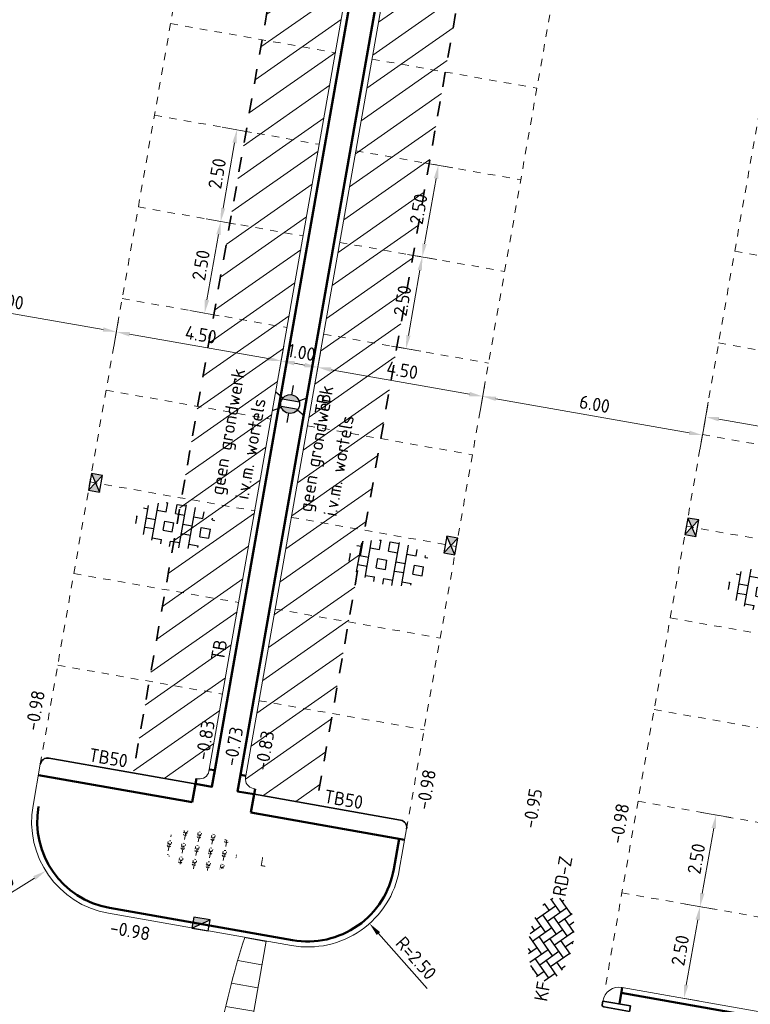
# Model space of a CAD drawing. Header units: metres. Extents: x 2514 to 227642, y 1683 to 852646.
# Tile 75 of 256: x 113598 to 113617, y 426421 to 426448. Entities that reach past the tile are written whole.
import ezdxf
from ezdxf.enums import TextEntityAlignment as Align

# ---------------------------------------------------------------- set-up
doc = ezdxf.new("R2010")
doc.units = ezdxf.units.M
doc.linetypes.add('VW-1-1_STREEP', pattern=[2, 1, -1])
doc.linetypes.add('ZZ-HIDDEN-SO', pattern=[4, 2, -2])
doc.layers.get('Defpoints').update_dxf_attribs({"color": 244, "lineweight": 35})
for name, color, linetype, lineweight in [('B-GV-GR-ZONENIETGRAVEN-A', 1, 'Continuous', 18), ('N-WE-GR-HEESTER-S', 94, 'Continuous', 13), ('N-WE-GW-T18-200', 1, 'Continuous', 18), ('N-WE-IE-MEUBILAIR_WEGMEUBILAIR_LICHTMAST-S', 7, 'Continuous', 25), ('N-WE-RI-HWA_KOLK-S', 150, 'Continuous', 25), ('N-WE-VH-KANTOPSLUITING-T18', 1, 'Continuous', 18), ('N-WE-VH-KANTOPSLUITING_ACHTERKANTBAND-G', 1, 'Continuous', 50), ('N-WE-VH-KANTOPSLUITING_INRITBAND-G', 2, 'Continuous', 35), ('N-WE-VH-KANTOPSLUITING_TALUDBAND-G', 2, 'Continuous', 35), ('N-WE-VH-KANTOPSLUITING_TROTTOIRBAND_130 150-G', 2, 'Continuous', 13), ('N-WE-VH-M', 7, 'Continuous', 18), ('N-WE-VH-MATERIAALGRENS-G', 7, 'ZZ-HIDDEN-SO', 35), ('N-WE-VH-NAP-T18', 1, 'Continuous', 18), ('N-WE-VH-VERHARDING_BETONSTRAATSTEEN-S', 1, 'Continuous', 25), ('N-WE-VH-VERHARDING_GRASBETONSTEEN-S', 94, 'Continuous', 25), ('N-WE-VH-VERKANTING-G', 252, 'Continuous', 5), ('N-WE-VW-MARKERING_LANGS_STREEP_11_010-G', 7, 'VW-1-1_STREEP', 13)]:
    doc.layers.add(name, color=color, linetype=linetype, lineweight=lineweight)
doc.styles.add('ISO', font='NLCS-ISO.ttf')
doc.styles.add('NLCS-ISO', font='NLCS-ISO.ttf', dxfattribs={"height": 1.8})
doc.styles.add('NLCS-ISO-M200-T18', font='NLCS-ISO.ttf', dxfattribs={"height": 0.36})
doc.dimstyles.new('NLCS-M200-T18-PIJL_L2_H1', dxfattribs={"dimscale": 0.2, "dimtxt": 2.5, "dimasz": 1.8, "dimexe": 2, "dimexo": 2, "dimgap": 0.7, "dimtad": 1, "dimzin": 0, "dimdsep": 46, "dimtxsty": 'NLCS-ISO-M200-T18', "dimcen": 0, "dimdle": 2, "dimclrd": 256, "dimclre": 256, "dimclrt": 1, "dimadec": 1, "dimazin": 0, "dimtfac": 1, "dimtdec": 3, "dimtofl": 0, "dimtmove": 0, "dimatfit": 3, "dimfxl": 2, "dimfxlon": 1, "dimtfillclr": 256, "dimtolj": 1, "dimtzin": 0, "dimlwd": -1, "dimlwe": -1, "dimarcsym": 0})
pattern_1 = [(34.99242703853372, (0, 0), (-0.3641522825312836, 0.5202096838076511), [])]

# ---------------------------------------------------------------- blocks, each defined once
blk = doc.blocks.new('*D632')
at = {"layer": 'Defpoints', "color": 0, "transparency": 16777216}
for p in [(113594.457696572, 426441.6250760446), (113600.2800820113, 426440.0921612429), (113600.1225312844, 426439.1974082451)]:
    blk.add_point(p, dxfattribs=at)
at = {"layer": 'N-WE-VH-M', "transparency": 16777216}
for p, q in [((113594.2828043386, 426440.6318381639), (113594.1440722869, 426439.843959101)), ((113594.5679838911, 426440.1754692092), (113599.767985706, 426439.2598376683)), ((113600.1918973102, 426439.5913477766), (113600.0531652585, 426438.8034687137))]:
    blk.add_line(p, q, dxfattribs=at)
for points in [[(113594.578388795, 426440.234560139), (113594.5575789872, 426440.1163782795), (113594.2134383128, 426440.2378986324)], [(113599.7783906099, 426439.3189285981), (113599.7575808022, 426439.2007467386), (113600.1225312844, 426439.1974082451)]]:
    blk.add_solid(points, dxfattribs=at)
at = {"layer": 'N-WE-VH-M', "color": 1, "transparency": 16777216, "insert": (113597.2234776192, 426440.032805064), "char_height": 0.36, "attachment_point": 5, "rotation": 350.01356215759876, "style": 'NLCS-ISO-M200-T18'}
blk.add_mtext('\\A1;6.00', dxfattribs=at)
blk = doc.blocks.new('*D633')
at = {"layer": 'Defpoints', "color": 0, "transparency": 16777216}
for p in [(113600.2800820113, 426440.0921612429), (113604.7119017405, 426439.3117934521), (113604.5543510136, 426438.4170404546)]:
    blk.add_point(p, dxfattribs=at)
at = {"layer": 'N-WE-VH-M', "transparency": 16777216}
for p, q in [((113600.1918973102, 426439.5913477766), (113600.0531652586, 426438.8034687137)), ((113600.4770768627, 426439.1349788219), (113604.1998054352, 426438.4794698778)), ((113604.6237170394, 426438.810979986), (113604.4849849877, 426438.0231009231))]:
    blk.add_line(p, q, dxfattribs=at)
for points in [[(113600.4874817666, 426439.1940697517), (113600.4666719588, 426439.0758878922), (113600.1225312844, 426439.1974082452)], [(113604.2102103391, 426438.5385608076), (113604.1894005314, 426438.4203789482), (113604.5543510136, 426438.4170404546)]]:
    blk.add_solid(points, dxfattribs=at)
at = {"layer": 'N-WE-VH-M', "color": 1, "transparency": 16777216, "insert": (113602.3939339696, 426439.1223759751), "char_height": 0.36, "attachment_point": 5, "rotation": 350.01356215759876, "style": 'NLCS-ISO-M200-T18'}
blk.add_mtext('\\A1;4.50', dxfattribs=at)
blk = doc.blocks.new('*D634')
at = {"layer": 'Defpoints', "color": 0, "transparency": 16777216}
for p in [(113605.783458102, 426439.6308028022), (113604.7119017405, 426439.3117934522), (113605.5391998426, 426438.2436253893)]:
    blk.add_point(p, dxfattribs=at)
at = {"layer": 'N-WE-VH-M', "transparency": 16777216}
for p, q in [((113604.6237170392, 426438.8109799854), (113604.4849849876, 426438.0231009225)), ((113605.6085658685, 426438.6375649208), (113605.4698338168, 426437.8496858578)), ((113604.9088965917, 426438.3546110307), (113605.1846542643, 426438.3060548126))]:
    blk.add_line(p, q, dxfattribs=at)
for points in [[(113604.9193014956, 426438.4137019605), (113604.8984916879, 426438.295520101), (113604.5543510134, 426438.4170404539)], [(113605.1950591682, 426438.3651457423), (113605.1742493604, 426438.2469638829), (113605.5391998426, 426438.2436253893)]]:
    blk.add_solid(points, dxfattribs=at)
at = {"layer": 'N-WE-VH-M', "color": 1, "transparency": 16777216, "insert": (113605.1022682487, 426438.6454845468), "char_height": 0.36, "attachment_point": 5, "rotation": 350.01356215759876, "style": 'NLCS-ISO-M200-T18'}
blk.add_mtext('\\A1;1.00', dxfattribs=at)
blk = doc.blocks.new('*D635')
at = {"layer": 'Defpoints', "color": 0, "transparency": 16777216}
for p in [(113605.783458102, 426439.6308028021), (113610.1285702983, 426438.3580105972), (113609.9710195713, 426437.4632575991)]:
    blk.add_point(p, dxfattribs=at)
at = {"layer": 'N-WE-VH-M', "transparency": 16777216}
for p, q in [((113605.6085658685, 426438.6375649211), (113605.4698338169, 426437.8496858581)), ((113605.893745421, 426438.1811959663), (113609.616473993, 426437.5256870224)), ((113610.0403855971, 426437.8571971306), (113609.9016535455, 426437.0693180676))]:
    blk.add_line(p, q, dxfattribs=at)
for points in [[(113605.9041503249, 426438.2402868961), (113605.8833405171, 426438.1221050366), (113605.5391998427, 426438.2436253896)], [(113609.6268788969, 426437.5847779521), (113609.6060690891, 426437.4665960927), (113609.9710195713, 426437.4632575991)]]:
    blk.add_solid(points, dxfattribs=at)
at = {"layer": 'N-WE-VH-M', "color": 1, "transparency": 16777216, "insert": (113607.8106025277, 426438.1685931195), "char_height": 0.36, "attachment_point": 5, "rotation": 350.01356215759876, "style": 'NLCS-ISO-M200-T18'}
blk.add_mtext('\\A1;4.50', dxfattribs=at)
blk = doc.blocks.new('*D636')
at = {"layer": 'Defpoints', "color": 0, "transparency": 16777216}
for p in [(113616.3161838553, 426438.8992782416), (113610.1285702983, 426438.3580105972), (113615.880112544, 426436.4227672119)]:
    blk.add_point(p, dxfattribs=at)
at = {"layer": 'N-WE-VH-M', "transparency": 16777216}
for p, q in [((113610.0403855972, 426437.8571971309), (113609.9016535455, 426437.0693180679)), ((113610.3255651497, 426437.4008281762), (113615.5255669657, 426436.4851966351)), ((113615.9494785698, 426436.8167067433), (113615.8107465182, 426436.0288276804))]:
    blk.add_line(p, q, dxfattribs=at)
for points in [[(113610.3359700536, 426437.4599191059), (113610.3151602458, 426437.3417372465), (113609.9710195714, 426437.4632575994)], [(113615.5359718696, 426436.5442875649), (113615.5151620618, 426436.4261057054), (113615.880112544, 426436.4227672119)]]:
    blk.add_solid(points, dxfattribs=at)
at = {"layer": 'N-WE-VH-M', "color": 1, "transparency": 16777216, "insert": (113612.9810588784, 426437.2581640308), "char_height": 0.36, "attachment_point": 5, "rotation": 350.01356215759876, "style": 'NLCS-ISO-M200-T18'}
blk.add_mtext('\\A1;6.00', dxfattribs=at)
blk = doc.blocks.new('*D637')
at = {"layer": 'Defpoints', "color": 0, "transparency": 16777216}
for p in [(113616.3161838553, 426438.8992782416), (113620.7480035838, 426438.118910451), (113620.3986398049, 426436.1348238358)]:
    blk.add_point(p, dxfattribs=at)
at = {"layer": 'N-WE-VH-M', "transparency": 16777216}
for p, q in [((113616.0361861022, 426437.3091311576), (113615.8974540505, 426436.5212520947)), ((113616.3213656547, 426436.852762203), (113620.0440942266, 426436.197253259)), ((113620.4680058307, 426436.5287633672), (113620.3292737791, 426435.7408843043))]:
    blk.add_line(p, q, dxfattribs=at)
for points in [[(113616.3317705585, 426436.9118531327), (113616.3109607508, 426436.7936712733), (113615.9668200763, 426436.9151916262)], [(113620.0544991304, 426436.2563441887), (113620.0336893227, 426436.1381623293), (113620.3986398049, 426436.1348238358)]]:
    blk.add_solid(points, dxfattribs=at)
at = {"layer": 'N-WE-VH-M', "color": 1, "transparency": 16777216, "insert": (113618.2382227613, 426436.8401593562), "char_height": 0.36, "attachment_point": 5, "rotation": 350.01356215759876, "style": 'NLCS-ISO-M200-T18'}
blk.add_mtext('\\A1;4.50', dxfattribs=at)
blk = doc.blocks.new('N-SRI-KOLK_STRAAT_450X300-SO')
h = blk.add_hatch(color=256)
h.dxf.hatch_style = 1
h.paths.add_polyline_path([(-7.122080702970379e-14, 0.7499999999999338), (-1.125000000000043, 1.49999999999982), (-1.125000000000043, 4.75175454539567e-14)])
h.paths.add_polyline_path([(1.1249999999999, 1.49999999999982), (-7.122080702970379e-14, 0.7499999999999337), (1.1249999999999, 4.75175454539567e-14)])
for p, q in [((-1.125000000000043, 4.75175454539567e-14), (1.1249999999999, 1.49999999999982)), ((1.1249999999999, 4.75175454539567e-14), (-1.125000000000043, 1.49999999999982))]:
    blk.add_line(p, q)
at = {"flags": 128}
blk.add_lwpolyline([(-1.125000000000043, 4.75175454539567e-14), (1.1249999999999, 4.75175454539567e-14), (1.1249999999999, 1.49999999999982), (-1.125000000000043, 1.49999999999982)], close=True, dxfattribs=at)
blk = doc.blocks.new('N-SRI-KOLK_TROTTOIR-SO')
blk.add_hatch(color=256).paths.add_polyline_path([(1.125000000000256, 1.499999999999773), (-1.124999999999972, 1.499999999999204), (-1.124999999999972, 5.684341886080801e-13)])
blk.add_line((-1.124999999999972, 0), (1.124999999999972, 1.499999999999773))
at = {"flags": 128}
blk.add_lwpolyline([(-1.124999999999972, 0), (1.124999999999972, 0), (1.124999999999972, 1.499999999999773), (-1.124999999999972, 1.499999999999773)], close=True, dxfattribs=at)
blk = doc.blocks.new('hoekblok inw. 25')
at = {"layer": 'N-WE-VH-KANTOPSLUITING_ACHTERKANTBAND-G', "ltscale": 0.2, "flags": 128}
blk.add_lwpolyline([(-0.4500000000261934, 0.150000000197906), (-0.4499999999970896, 1.164153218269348e-10), (-1.455191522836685e-11, 5.820766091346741e-11), (-1.455191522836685e-11, 0.4500000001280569), (-0.1500000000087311, 0.4500000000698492)], dxfattribs=at)
at = {"layer": 'N-WE-VH-KANTOPSLUITING_TROTTOIRBAND_130 150-G', "ltscale": 0.2, "flags": 128}
blk.add_lwpolyline([(-0.1500000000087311, 0.4500000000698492), (-0.150000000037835, 0.400000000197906, -0.4142135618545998), (-0.4000000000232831, 0.150000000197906), (-0.4500000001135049, 0.1500000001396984)], format="xyb", dxfattribs=at)
blk = doc.blocks.new('*D540')
at = {"layer": 'Defpoints', "color": 0, "ltscale": 0.2, "transparency": 16777216}
for p in [(113600.3440905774, 426426.0393957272), (113598.2233364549, 426424.7156125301)]:
    blk.add_point(p, dxfattribs=at)
at = {"layer": 'N-WE-VH-M', "ltscale": 0.2, "transparency": 16777216}
blk.add_line((113596.2450970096, 426423.480787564), (113597.9179478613, 426424.5249877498), dxfattribs=at)
blk.add_solid([(113597.8861770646, 426424.5758858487), (113597.9497186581, 426424.4740896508), (113598.2233364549, 426424.7156125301)], dxfattribs=at)
at = {"layer": 'N-WE-VH-M', "color": 1, "ltscale": 0.2, "transparency": 16777216, "insert": (113596.7593838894, 426424.1790317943), "char_height": 0.36, "attachment_point": 5, "rotation": 31.972574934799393, "style": 'NLCS-ISO-M200-T18'}
blk.add_mtext('\\A1;R=2.50', dxfattribs=at)
blk = doc.blocks.new('*D541')
at = {"layer": 'Defpoints', "color": 0, "ltscale": 0.2, "transparency": 16777216}
for p in [(113605.2683347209, 426425.1723204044), (113606.9287927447, 426423.303395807)]:
    blk.add_point(p, dxfattribs=at)
at = {"layer": 'N-WE-VH-M', "ltscale": 0.2, "transparency": 16777216}
blk.add_line((113608.4776679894, 426421.5600629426), (113607.1678987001, 426423.034270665), dxfattribs=at)
blk.add_solid([(113607.2127528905, 426423.0741216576), (113607.1230445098, 426422.9944196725), (113606.9287927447, 426423.303395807)], dxfattribs=at)
at = {"layer": 'N-WE-VH-M', "color": 1, "ltscale": 0.2, "transparency": 16777216, "insert": (113608.181558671, 426422.3751428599), "char_height": 0.36, "attachment_point": 5, "rotation": 311.6196939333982, "style": 'NLCS-ISO-M200-T18'}
blk.add_mtext('\\A1;R=2.50', dxfattribs=at)
blk = doc.blocks.new('*D289')
at = {"layer": 'Defpoints', "color": 0, "transparency": 16777216}
for p in [(113602.6573647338, 426423.0936069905), (113585.4411451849, 426420.0295277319), (113588.0377371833, 426419.5723122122)]:
    blk.add_point(p, dxfattribs=at)
at = {"layer": 'N-WE-VH-M', "transparency": 16777216}
for p, q in [((113589.4727231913, 426425.4151972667), (113588.6848441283, 426425.5539293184)), ((113589.0163542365, 426425.1300177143), (113588.1001666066, 426419.9268577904)), ((113587.6437976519, 426419.6416782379), (113588.4316767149, 426419.5029461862))]:
    blk.add_line(p, q, dxfattribs=at)
for points in [[(113588.9572633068, 426425.1404226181), (113589.0754451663, 426425.1196128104), (113589.0787836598, 426425.4845632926)], [(113588.0410756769, 426419.9372626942), (113588.1592575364, 426419.9164528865), (113588.0377371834, 426419.5723122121)]]:
    blk.add_solid(points, dxfattribs=at)
at = {"layer": 'N-WE-VH-M', "color": 1, "transparency": 16777216, "insert": (113588.2431087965, 426422.5839305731), "char_height": 0.36, "attachment_point": 5, "rotation": 80.01356215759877, "style": 'NLCS-ISO-M200-T18'}
blk.add_mtext('\\A1;6.00', dxfattribs=at)
blk = doc.blocks.new('*D735')
at = {"layer": 'Defpoints', "color": 0, "transparency": 16777216}
for p in [(113601.8411861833, 426444.894198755), (113603.3630671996, 426444.6262214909), (113601.4076485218, 426442.4320766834)]:
    blk.add_point(p, dxfattribs=at)
at = {"layer": 'N-WE-VH-M', "transparency": 16777216}
for p, q in [((113602.9691276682, 426444.6955875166), (113603.7570067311, 426444.5568554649)), ((113602.9919589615, 426442.5186449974), (113603.3006377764, 426444.2716759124)), ((113602.5355900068, 426442.233465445), (113603.3234690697, 426442.0947333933))]:
    blk.add_line(p, q, dxfattribs=at)
for points in [[(113603.2415468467, 426444.2820808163), (113603.3597287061, 426444.2612710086), (113603.3630671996, 426444.6262214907)], [(113602.9328680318, 426442.5290499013), (113603.0510498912, 426442.5082400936), (113602.9295295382, 426442.1640994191)]]:
    blk.add_solid(points, dxfattribs=at)
at = {"layer": 'N-WE-VH-M', "color": 1, "transparency": 16777216, "insert": (113602.8311467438, 426443.4506532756), "char_height": 0.36, "attachment_point": 5, "rotation": 80.01356215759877, "style": 'NLCS-ISO-M200-T18'}
blk.add_mtext('\\A1;2.50', dxfattribs=at)
blk = doc.blocks.new('*D734')
at = {"layer": 'Defpoints', "color": 0, "transparency": 16777216}
for p in [(113601.4076485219, 426442.4320766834), (113602.9295295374, 426442.1640994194), (113600.9741108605, 426439.9699546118)]:
    blk.add_point(p, dxfattribs=at)
at = {"layer": 'N-WE-VH-M', "transparency": 16777216}
for p, q in [((113602.535590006, 426442.2334654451), (113603.323469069, 426442.0947333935)), ((113602.5584212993, 426440.056522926), (113602.8671001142, 426441.809553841)), ((113602.1020523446, 426439.7713433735), (113602.8899314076, 426439.6326113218))]:
    blk.add_line(p, q, dxfattribs=at)
for points in [[(113602.8080091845, 426441.8199587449), (113602.926191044, 426441.7991489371), (113602.9295295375, 426442.1640994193)], [(113602.4993303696, 426440.0669278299), (113602.617512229, 426440.0461180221), (113602.4959918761, 426439.7019773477)]]:
    blk.add_solid(points, dxfattribs=at)
at = {"layer": 'N-WE-VH-M', "color": 1, "transparency": 16777216, "insert": (113602.3976090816, 426440.9885312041), "char_height": 0.36, "attachment_point": 5, "rotation": 80.01356215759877, "style": 'NLCS-ISO-M200-T18'}
blk.add_mtext('\\A1;2.50', dxfattribs=at)
blk = doc.blocks.new('*D737')
at = {"layer": 'Defpoints', "color": 0, "transparency": 16777216}
for p in [(113607.2578547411, 426443.9404159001), (113608.7797357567, 426443.6724386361), (113606.8243170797, 426441.4782938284)]:
    blk.add_point(p, dxfattribs=at)
at = {"layer": 'N-WE-VH-M', "transparency": 16777216}
for p, q in [((113608.3857962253, 426443.7418046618), (113609.1736752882, 426443.6030726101)), ((113608.4086275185, 426441.5648621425), (113608.7173063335, 426443.3178930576)), ((113607.9522585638, 426441.2796825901), (113608.7401376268, 426441.1409505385))]:
    blk.add_line(p, q, dxfattribs=at)
for points in [[(113608.6582154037, 426443.3282979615), (113608.7763972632, 426443.3074881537), (113608.7797357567, 426443.6724386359)], [(113608.3495365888, 426441.5752670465), (113608.4677184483, 426441.5544572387), (113608.3461980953, 426441.2103165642)]]:
    blk.add_solid(points, dxfattribs=at)
at = {"layer": 'N-WE-VH-M', "color": 1, "transparency": 16777216, "insert": (113608.2478153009, 426442.4968704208), "char_height": 0.36, "attachment_point": 5, "rotation": 80.01356215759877, "style": 'NLCS-ISO-M200-T18'}
blk.add_mtext('\\A1;2.50', dxfattribs=at)
blk = doc.blocks.new('*D736')
at = {"layer": 'Defpoints', "color": 0, "transparency": 16777216}
for p in [(113606.8243170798, 426441.4782938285), (113608.3461980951, 426441.2103165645), (113606.3907794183, 426439.0161717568)]:
    blk.add_point(p, dxfattribs=at)
at = {"layer": 'N-WE-VH-M', "transparency": 16777216}
for p, q in [((113607.9522585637, 426441.2796825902), (113608.7401376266, 426441.1409505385)), ((113607.975089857, 426439.102740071), (113608.2837686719, 426440.8557709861)), ((113607.5187209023, 426438.8175605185), (113608.3065999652, 426438.6788284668))]:
    blk.add_line(p, q, dxfattribs=at)
for points in [[(113608.2246777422, 426440.8661758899), (113608.3428596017, 426440.8453660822), (113608.3461980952, 426441.2103165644)], [(113607.9159989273, 426439.1131449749), (113608.0341807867, 426439.0923351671), (113607.9126604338, 426438.7481944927)]]:
    blk.add_solid(points, dxfattribs=at)
at = {"layer": 'N-WE-VH-M', "color": 1, "transparency": 16777216, "insert": (113607.8142776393, 426440.0347483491), "char_height": 0.36, "attachment_point": 5, "rotation": 80.01356215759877, "style": 'NLCS-ISO-M200-T18'}
blk.add_mtext('\\A1;2.50', dxfattribs=at)
blk = doc.blocks.new('*D741')
at = {"layer": 'Defpoints', "color": 0, "transparency": 16777216}
for p in [(113614.7262006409, 426426.4869438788), (113616.2480816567, 426426.2189666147), (113614.2926629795, 426424.0248218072)]:
    blk.add_point(p, dxfattribs=at)
at = {"layer": 'N-WE-VH-M', "transparency": 16777216}
for p, q in [((113615.8541421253, 426426.2883326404), (113616.6420211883, 426426.1496005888)), ((113615.8769734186, 426424.1113901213), (113616.1856522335, 426425.8644210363)), ((113615.4206044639, 426423.8262105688), (113616.2084835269, 426423.6874785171))]:
    blk.add_line(p, q, dxfattribs=at)
for points in [[(113616.1265613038, 426425.8748259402), (113616.2447431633, 426425.8540161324), (113616.2480816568, 426426.2189666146)], [(113615.8178824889, 426424.1217950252), (113615.9360643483, 426424.1009852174), (113615.8145439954, 426423.7568445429)]]:
    blk.add_solid(points, dxfattribs=at)
at = {"layer": 'N-WE-VH-M', "color": 1, "transparency": 16777216, "insert": (113615.716161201, 426425.0433983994), "char_height": 0.36, "attachment_point": 5, "rotation": 80.01356215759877, "style": 'NLCS-ISO-M200-T18'}
blk.add_mtext('\\A1;2.50', dxfattribs=at)
blk = doc.blocks.new('*D740')
at = {"layer": 'Defpoints', "color": 0, "transparency": 16777216}
for p in [(113614.2926629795, 426424.0248218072), (113615.8145439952, 426423.7568445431), (113613.8591253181, 426421.5626997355)]:
    blk.add_point(p, dxfattribs=at)
at = {"layer": 'N-WE-VH-M', "transparency": 16777216}
for p, q in [((113615.4206044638, 426423.8262105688), (113616.2084835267, 426423.6874785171)), ((113615.443435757, 426421.6492680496), (113615.752114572, 426423.4022989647)), ((113614.9870668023, 426421.3640884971), (113615.7749458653, 426421.2253564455))]:
    blk.add_line(p, q, dxfattribs=at)
for points in [[(113615.6930236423, 426423.4127038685), (113615.8112055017, 426423.3918940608), (113615.8145439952, 426423.756844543)], [(113615.3843448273, 426421.6596729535), (113615.5025266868, 426421.6388631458), (113615.3810063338, 426421.2947224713)]]:
    blk.add_solid(points, dxfattribs=at)
at = {"layer": 'N-WE-VH-M', "color": 1, "transparency": 16777216, "insert": (113615.2826235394, 426422.5812763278), "char_height": 0.36, "attachment_point": 5, "rotation": 80.01356215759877, "style": 'NLCS-ISO-M200-T18'}
blk.add_mtext('\\A1;2.50', dxfattribs=at)
blk = doc.blocks.new('SGR-HEESTERS-SO')
at = {"ltscale": 0.1}
h = blk.add_hatch(dxfattribs=at)
h.set_pattern_fill('GR-HEESTERS', color=256, scale=0.1, style=0, pattern_type=2)
h.set_pattern_definition([(0, (-2.018678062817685, -1.134114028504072), (0, 0.75), [0.07663900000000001, -0.6733610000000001]), (45, (-1.942038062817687, -1.134114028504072), (4.440892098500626e-17, 0.7499998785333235), [0.078192, -0.9824680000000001]), (90, (-1.886748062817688, -1.078824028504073), (-0.75, 4.592425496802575e-17), [0.07663900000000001, -0.6733610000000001]), (135, (-1.886748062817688, -1.002184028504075), (-0.7499998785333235, 4.440892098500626e-17), [0.078192, -0.9824680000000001]), (180, (-1.942038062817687, -0.9468940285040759), (-9.184850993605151e-17, -0.75), [0.07663900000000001, -0.6733610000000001]), (225, (-2.018678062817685, -0.9468940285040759), (-1.332267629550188e-16, -0.7499998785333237), [0.078192, -0.9824680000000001]), (270, (-2.073968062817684, -1.002184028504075), (0.75, -1.377727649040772e-16), [0.07663900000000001, -0.6733610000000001]), (315, (-2.073968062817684, -1.078824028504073), (0.7499998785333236, -1.776356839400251e-16), [0.078192, -0.9824680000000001]), (90, (-1.980358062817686, -1.227004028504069), (-0.75, 4.592425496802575e-17), [0.3744400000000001, -0.37546])])
edge = h.paths.add_edge_path()
edge.add_ellipse((0, 0), major_axis=(1.980358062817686, 0), ratio=0.5254120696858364, start_angle=0, end_angle=360, ccw=False)
at = {"ltscale": 0.1, "style": 'NLCS-ISO'}
blk.add_attdef('TYPE', text='', height=0.5, dxfattribs=at).set_placement((3.470943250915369, -0.01606055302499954), align=Align.MIDDLE_CENTER)
blk = doc.blocks.new('SVH-GRASBETONSTEEN_01-SO')
at = {"ltscale": 0.1}
for p, q in [((-1.97674953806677, 2.785541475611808), (-1.745628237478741, 2.785541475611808)), ((-1.745628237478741, 1.535541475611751), (-1.745628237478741, 2.785541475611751)), ((-0.4956282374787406, 2.785541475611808), (0.7543717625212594, 2.785541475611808)), ((-0.4956282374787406, 1.535541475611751), (-0.4956282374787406, 2.785541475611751)), ((0.7543717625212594, -2.946328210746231), (0.7543717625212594, 2.946328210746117)), ((2.004371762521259, -2.780087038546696), (2.004371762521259, 2.780087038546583)), ((-4.84495203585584, 1.535541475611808), (-4.245628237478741, 1.535541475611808)), ((-4.245628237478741, -1.96517334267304), (-4.245628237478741, 1.965173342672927)), ((-2.995628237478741, -2.522035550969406), (-2.995628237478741, 2.522035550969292)), ((-2.995628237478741, 1.535541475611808), (-1.745628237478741, 1.535541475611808)), ((-0.4956282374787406, 1.535541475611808), (0.7543717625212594, 1.535541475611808)), ((2.004371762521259, 1.535541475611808), (3.254371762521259, 1.535541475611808)), ((3.254371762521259, 1.535541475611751), (3.254371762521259, 2.431920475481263)), ((4.504371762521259, 1.535541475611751), (4.504371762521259, 1.799141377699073)), ((4.504371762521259, 1.535541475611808), (4.84495203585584, 1.535541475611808)), ((-5.632005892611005, 0.285541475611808), (-5.495628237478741, 0.285541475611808)), ((-5.495628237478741, -0.7074379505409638), (-5.495628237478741, 0.2855414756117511)), ((-4.245628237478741, 0.285541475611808), (-2.995628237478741, 0.285541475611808)), ((-1.745628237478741, 0.285541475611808), (-0.4956282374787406, 0.285541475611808)), ((-1.745628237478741, -0.9644585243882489), (-1.745628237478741, 0.2855414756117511)), ((-0.4956282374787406, -0.9644585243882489), (-0.4956282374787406, 0.2855414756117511)), ((0.7543717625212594, 0.285541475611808), (2.004371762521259, 0.285541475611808)), ((3.254371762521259, 0.285541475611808), (4.504371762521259, 0.285541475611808)), ((3.254371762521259, -0.9644585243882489), (3.254371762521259, 0.2855414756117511)), ((4.504371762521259, -0.9644585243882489), (4.504371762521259, 0.2855414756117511)), ((-4.245628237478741, -0.964458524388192), (-2.995628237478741, -0.964458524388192)), ((-1.745628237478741, -0.964458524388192), (-0.4956282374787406, -0.964458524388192)), ((0.7543717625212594, -0.964458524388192), (2.004371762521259, -0.964458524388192)), ((3.254371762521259, -0.964458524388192), (4.504371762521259, -0.964458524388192)), ((-2.995628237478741, -2.214458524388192), (-1.745628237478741, -2.214458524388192)), ((-1.745628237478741, -2.827850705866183), (-1.745628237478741, -2.214458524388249)), ((-0.4956282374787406, -2.214458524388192), (0.7543717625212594, -2.214458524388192)), ((-0.4956282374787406, -2.961441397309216), (-0.4956282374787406, -2.214458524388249)), ((2.004371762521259, -2.214458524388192), (3.254371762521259, -2.214458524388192)), ((3.254371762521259, -2.431920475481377), (3.254371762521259, -2.214458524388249))]:
    blk.add_line(p, q, dxfattribs=at)
at = {"style": 'NLCS-ISO', "flags": 1}
blk.add_attdef('FUNCTIE', text='', height=1.8, dxfattribs=at).set_placement((0.1159930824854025, -3.584775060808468), align=Align.MIDDLE_CENTER)
blk = doc.blocks.new('N-SIE-WEG_LICHTMAST-SO')
h = blk.add_hatch(color=256)
h.paths.add_polyline_path([(1.162672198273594, 0.5, 0.6585046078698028), (-1.162672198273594, 0.5)])
h.paths.add_polyline_path([(-1.162672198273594, -0.5, 0.6585046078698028), (1.162672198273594, -0.5)])
at = {"flags": 128}
for points in [[(8.349587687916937e-10, 1.265625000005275), (1.669846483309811e-09, 2.53125000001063)], [(-2.192125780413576, 1.265625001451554), (-1.096064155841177, 0.6328125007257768)], [(-1.162672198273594, 0.5), (1.162672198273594, 0.5)], [(1.096064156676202, 0.6328124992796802), (2.192125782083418, 1.26562499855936)], [(-2.192125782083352, -1.26562499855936), (-1.096064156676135, -0.6328124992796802)], [(-1.162672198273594, -0.5), (1.162672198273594, -0.5)], [(-8.349587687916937e-10, -1.265625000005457), (-1.669775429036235e-09, -2.53125000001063)], [(2.192125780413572, -1.265625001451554), (1.096064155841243, -0.6328125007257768)]]:
    blk.add_lwpolyline(points, dxfattribs=at)
at = {"ltscale": 0.5}
blk.add_circle((0, 0), 1.265625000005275, dxfattribs=at)
at = {"style": 'NLCS-ISO'}
blk.add_attdef('TYPE', text='', height=1.8, dxfattribs=at).set_placement((1.669846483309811e-09, 2.53125000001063), align=Align.BOTTOM_CENTER)
blk = doc.blocks.new('SVH-BSS_KEIFORMAAT_KEPER-SO')
at = {"ltscale": 0.1}
for p, q in [((-2.227386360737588, 0.7424621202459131), (-0.2128896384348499, 2.756958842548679)), ((0.2160084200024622, 2.753840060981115), (1.484924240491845, 1.484924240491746)), ((0.742462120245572, 2.227386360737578), (1.196639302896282, 2.681563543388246)), ((-5.197234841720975, 0.7424621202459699), (-4.025666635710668, 1.914030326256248)), ((-5.197234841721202, -0.7424621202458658), (-2.969848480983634, 1.48492424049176)), ((-4.564991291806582, 1.595142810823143), (-4.454772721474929, 1.484924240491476)), ((-3.597206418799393, 2.112282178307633), (-1.484924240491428, -2.747801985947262e-13)), ((-2.477046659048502, 2.477046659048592), (-1.484924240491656, 1.484924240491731)), ((-2.227386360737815, 2.227386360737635), (-1.846044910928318, 2.608727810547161)), ((-2.227386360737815, -0.7424621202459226), (-2.463584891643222e-13, 1.484924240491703)), ((-0.7424621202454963, 2.227386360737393), (1.484924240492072, -2.321476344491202e-13)), ((0.7424621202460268, 0.7424621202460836), (2.445993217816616, 2.445993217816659)), ((0.7424621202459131, -0.7424621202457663), (2.969848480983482, 1.48492424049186)), ((2.227386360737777, 2.22738636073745), (4.454772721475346, -1.753042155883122e-13)), ((3.7123106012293, 0.7424621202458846), (4.50164561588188, 1.531797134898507)), ((4.221158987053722, 1.718537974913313), (4.45477272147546, 1.484924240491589)), ((-5.336050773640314, 0.881278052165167), (-4.454772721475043, -7.582823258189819e-14)), ((-4.812064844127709, -1.842216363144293), (-2.969848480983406, 3.785860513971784e-14)), ((-3.712310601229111, 0.7424621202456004), (-1.484924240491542, -1.484924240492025)), ((-2.227386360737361, -2.227386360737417), (2.083888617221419e-13, 2.083888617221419e-13)), ((-0.7424621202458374, 0.7424621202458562), (1.484924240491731, -1.48492424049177)), ((0.7424621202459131, -2.227386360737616), (2.969848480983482, 9.43689570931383e-15)), ((2.227386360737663, 0.7424621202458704), (4.454772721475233, -1.484924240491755)), ((3.7123106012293, -0.7424621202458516), (5.246882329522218, 0.7921096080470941)), ((5.197234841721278, 0.7424621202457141), (5.392160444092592, 0.5475365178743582)), ((-5.734817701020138, -0.2048792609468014), (-4.454772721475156, -1.484924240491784)), ((-3.712310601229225, -0.742462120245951), (-1.484924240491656, -2.969848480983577)), ((-0.74246212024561, -0.74246212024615), (1.484924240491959, -2.969848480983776)), ((2.227386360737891, -0.7424621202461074), (3.843627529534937, -2.358703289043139)), ((3.712310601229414, -2.227386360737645), (5.574234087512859, -0.3654628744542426)), ((5.197234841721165, -0.7424621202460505), (5.40549668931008, -0.950723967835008)), ((-3.894231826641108, -2.40930758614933), (-2.969848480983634, -1.484924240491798)), ((-3.712310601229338, -2.227386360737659), (-3.270758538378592, -2.668938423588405)), ((-1.594092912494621, -3.079017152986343), (9.470202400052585e-14, -1.484924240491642)), ((-0.7424621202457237, -2.227386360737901), (0.2141389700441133, -3.18398745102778)), ((1.364972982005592, -3.089799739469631), (2.969848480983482, -1.484924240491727)), ((2.22738636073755, -2.227386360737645), (2.78091825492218, -2.780918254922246)), ((-0.2171522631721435, -3.18700074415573), (9.470202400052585e-14, -2.969848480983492))]:
    blk.add_line(p, q, dxfattribs=at)
at = {"style": 'NLCS-ISO'}
blk.add_attdef('FORMAAT', text='', height=1.8, dxfattribs=at).set_placement((-5.834817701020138, -0.2150483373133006), align=Align.MIDDLE_RIGHT)
blk.add_attdef('KLEUR', text='', height=1.8, dxfattribs=at).set_placement((5.824648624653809, -0.2150483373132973), align=Align.MIDDLE_LEFT)
at = {"style": 'NLCS-ISO', "flags": 1}
blk.add_attdef('FUNCTIE', text='', height=1.8, dxfattribs=at).set_placement((0.1159930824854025, -3.584775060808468), align=Align.MIDDLE_CENTER)

msp = doc.modelspace()

# ---------------------------------------------------------------- hatches: boundary and pattern name
at = {"layer": 'B-GV-GR-ZONENIETGRAVEN-A', "ltscale": 0.2}
h = msp.add_hatch(dxfattribs=at)
h.set_pattern_fill('ANSI31', color=256, scale=0.2)
h.set_pattern_definition(pattern_1)
edge = h.paths.add_edge_path()
edge.add_arc((113595.2274409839, 426484.3817973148), 0.2601044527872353, 340.5676621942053, 449.5347186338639)
edge.add_line((113595.2295531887, 426484.6418931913), (113593.9982886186, 426484.8598010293))
edge.add_line((113593.9982886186, 426484.8598010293), (113584.3737343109, 426430.2006942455))
edge.add_line((113584.3737343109, 426430.2006942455), (113585.6046272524, 426429.9839550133))
edge.add_arc((113585.6903697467, 426430.2310115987), 0.2615123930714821, 250.8603571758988, 359.2819294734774)
edge.add_line((113585.9518616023, 426430.2277342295), (113595.4727285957, 426484.295262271))
edge = h.paths.add_edge_path()
edge.add_line((113598.922532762, 426483.9927257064), (113597.6918639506, 426484.2094254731))
edge.add_arc((113597.6055543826, 426483.9625558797), 0.2615223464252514, 70.72955492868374, 179.1460539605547)
edge.add_line((113597.3440610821, 426483.9664535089), (113587.8240796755, 426429.8981156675))
edge.add_arc((113588.0709500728, 426429.8118385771), 0.261512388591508, 160.7363300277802, 269.1578988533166)
edge.add_line((113588.0671066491, 426429.5503544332), (113589.2979784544, 426429.3336189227))
edge.add_line((113589.2979784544, 426429.3336189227), (113598.922532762, 426483.9927257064))
edge = h.paths.add_edge_path()
edge.add_line((113611.9590893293, 426482.204901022), (113610.2852833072, 426482.499629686))
edge.add_line((113610.2852833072, 426482.499629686), (113600.5745044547, 426427.3480583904))
edge.add_line((113600.5745044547, 426427.3480583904), (113602.2487209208, 426427.0532142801))
edge.add_line((113602.2487209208, 426427.0532142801), (113602.2745847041, 426427.2009676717))
edge.add_arc((113602.360235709, 426427.4486752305), 0.2620975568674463, 250.9259097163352, 359.122710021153)
edge.add_line((113602.6223025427, 426427.4446622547), (113612.203251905, 426481.8569963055))
edge.add_arc((113611.9546130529, 426481.9421294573), 0.2628096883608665, 341.0989593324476, 449.0240689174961)
h = msp.add_hatch(dxfattribs=at)
h.set_pattern_fill('ANSI31', color=256, scale=0.2)
h.set_pattern_definition(pattern_1)
edge = h.paths.add_edge_path()
edge.add_line((113615.2087046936, 426481.6326992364), (113613.5348505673, 426481.9274363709))
edge.add_arc((113613.4483181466, 426481.6821450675), 0.2601070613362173, 70.56847761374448, 179.5338510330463)
edge.add_line((113613.1882196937, 426481.6842612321), (113603.6076611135, 426427.2711333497))
edge.add_arc((113603.8545315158, 426427.18485626), 0.2615123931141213, 160.7363305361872, 269.1579028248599)
edge.add_line((113603.8506881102, 426426.9233721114), (113603.8245166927, 426426.7757435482))
edge.add_line((113603.8245166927, 426426.7757435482), (113605.4987687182, 426426.4810973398))
edge.add_line((113605.4987687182, 426426.4810973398), (113615.2087046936, 426481.6326992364))
at = {"layer": 'N-WE-VH-VERKANTING-G', "ltscale": 0.2}
h = msp.add_hatch(dxfattribs=at)
h.set_pattern_fill('ANSI31', color=256, scale=0.2, angle=45)
h.set_pattern_definition([(170.0500476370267, (113930.3308370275, 426275.3434700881), (-0.1097203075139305, -0.6254490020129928), [])])
edge = h.paths.add_edge_path()
edge.add_line((113601.2885381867, 426409.99184048), (113602.0074402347, 426412.5561931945))
edge.add_line((113602.0074402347, 426412.5561931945), (113602.2044320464, 426412.5216356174))
edge.add_line((113602.2044320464, 426412.5216356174), (113602.5387459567, 426417.0317059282))
edge.add_arc((113624.1974625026, 426416.270605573), 21.67208518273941, 162.0987815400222, 177.9874199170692, ccw=False)
edge.add_line((113603.574569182, 426422.9321029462), (113604.146490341, 426422.8315267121))
edge.add_line((113604.146490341, 426422.8315267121), (113599.7073717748, 426397.5268010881))
edge.add_line((113599.7073717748, 426397.5268010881), (113598.3578822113, 426397.7634593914))
edge.add_line((113598.3578822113, 426397.7634593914), (113598.9507603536, 426399.8782797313))
edge.add_line((113598.9507603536, 426399.8782797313), (113599.1477521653, 426399.8437221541))
edge.add_line((113599.1477521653, 426399.8437221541), (113600.6439861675, 426405.1808494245))
edge.add_arc((113615.4310870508, 426405.0488318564), 14.78769019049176, 160.6116119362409, 179.4884833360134, ccw=False)
edge.add_line((113601.482007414, 426409.9579008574), (113601.2850156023, 426409.9924584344))

# ---------------------------------------------------------------- linework, layer by layer
at = {"layer": 'N-WE-VH-KANTOPSLUITING_ACHTERKANTBAND-G', "ltscale": 0.2}
for p, q in [((113602.7526360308, 426427.3198679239), (113612.3424891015, 426481.7820081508)), ((113613.0318832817, 426481.6606176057), (113603.4420302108, 426427.1984773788)), ((113598.0256861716, 426427.2891264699), (113602.1620133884, 426426.5607898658)), ((113603.737809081, 426426.2833191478), (113607.8741744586, 426425.5549758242)), ((113607.7264471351, 426425.5809880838), (113607.5827294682, 426424.7647950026)), ((113604.860809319, 426422.857925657), (113599.9365651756, 426423.7250009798))]:
    msp.add_line(p, q, dxfattribs=at)
msp.add_lwpolyline([(113613.6985899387, 426421.4386596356), (113617.834955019, 426420.7103163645), (113625.6906574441, 426465.3239683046), (113621.554198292, 426466.0523281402)], dxfattribs=at)
at = {"layer": 'N-WE-VH-KANTOPSLUITING_ACHTERKANTBAND-G', "ltscale": 0.2, "flags": 128}
for points in [[(113602.2487209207, 426427.0532142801), (113602.1620133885, 426426.5607898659)], [(113603.8245045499, 426426.7756750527), (113603.737809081, 426426.2833191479)], [(113613.7246021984, 426421.5863869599), (113613.6465654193, 426421.1432049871)]]:
    msp.add_lwpolyline(points, dxfattribs=at)
at = {"layer": 'N-WE-VH-KANTOPSLUITING_ACHTERKANTBAND-G', "ltscale": 0.2}
for centre, radius, start, end in [((113600.3440905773, 426426.0393957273), 2.349999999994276, 170.0135621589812, 260.0135621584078), ((113605.2683347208, 426425.1723204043), 2.34999999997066, 260.0135621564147, 350.0135621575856)]:
    msp.add_arc(centre, radius, start, end, dxfattribs=at)
at = {"layer": 'N-WE-VH-KANTOPSLUITING_INRITBAND-G', "ltscale": 0.2, "flags": 128}
msp.add_lwpolyline([(113613.9160078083, 426420.9434531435), (113613.2266136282, 426421.0648436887, -0.4142135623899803), (113613.18604194, 426421.1227568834), (113613.2033834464, 426421.2212417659), (113613.9420200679, 426421.0911804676)], format="xyb", close=True, dxfattribs=at)
at = {"layer": 'N-WE-VH-KANTOPSLUITING_TALUDBAND-G', "ltscale": 0.1}
for p, q in [((113598.260121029, 426427.7555386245), (113602.5442134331, 426427.0011830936)), ((113603.5290622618, 426426.8277680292), (113607.7639122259, 426426.0820832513))]:
    msp.add_line(p, q, dxfattribs=at)
at = {"layer": 'N-WE-VH-KANTOPSLUITING_TALUDBAND-G', "ltscale": 0.2}
for centre, start, end in [((113598.2746804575, 426427.5498981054), 80.01356215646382, 170.0135621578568), ((113607.729229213, 426425.8851134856), 350.0135621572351, 80.01356215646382)]:
    msp.add_arc(centre, 0.2, start, end, dxfattribs=at)
at = {"layer": 'N-WE-VH-KANTOPSLUITING_TROTTOIRBAND_130 150-G', "ltscale": 0.2}
for p, q in [((113597.8819685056, 426426.4729333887), (113598.0777106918, 426427.5845811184)), ((113607.9261989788, 426425.8504304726), (113607.7304567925, 426424.7387827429)), ((113604.8347970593, 426422.7101983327), (113599.9105529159, 426423.5772736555)), ((113617.4805924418, 426420.9250212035), (113613.7246021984, 426421.5863869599))]:
    msp.add_line(p, q, dxfattribs=at)
for points in [[(113602.6223025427, 426427.4446622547), (113612.1292164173, 426481.4357789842)], [(113613.1016423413, 426481.1918124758), (113603.6071473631, 426427.2712244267)]]:
    msp.add_lwpolyline(points, dxfattribs=at)
for centre, radius, start, end in [((113600.3440905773, 426426.0393957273), 2.50000000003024, 170.0135621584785, 260.013562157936), ((113605.2683347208, 426425.1723204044), 2.499999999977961, 260.013562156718, 350.0135621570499), ((113613.6465654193, 426421.1432049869), 0.4500000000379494, 80.01356215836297, 170.0135621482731)]:
    msp.add_arc(centre, radius, start, end, dxfattribs=at)
at = {"layer": 'N-WE-VH-MATERIAALGRENS-G', "ltscale": 0.2}
for p, q in [((113610.2844605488, 426482.4997745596), (113600.5745044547, 426427.3480583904)), ((113615.2087046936, 426481.6326992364), (113605.4987687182, 426426.4810973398))]:
    msp.add_line(p, q, dxfattribs=at)
at = {"layer": 'N-WE-VH-VERKANTING-G', "ltscale": 0.2, "flags": 128}
msp.add_lwpolyline([(113601.2885381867, 426409.99184048), (113602.0074402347, 426412.5561931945), (113602.2044320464, 426412.5216356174), (113602.5387459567, 426417.0317059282, -0.06943854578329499), (113603.574569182, 426422.9321029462), (113604.146490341, 426422.8315267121), (113599.7073717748, 426397.5268010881), (113598.3578822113, 426397.7634593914), (113598.9507603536, 426399.8782797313), (113599.1477521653, 426399.8437221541), (113600.6439861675, 426405.1808494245, -0.08255265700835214), (113601.482007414, 426409.9579008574), (113601.2850156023, 426409.9924584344)], format="xyb", dxfattribs=at)
at = {"layer": 'N-WE-VW-MARKERING_LANGS_STREEP_11_010-G', "ltscale": 0.2}
for p, q in [((113598.0777106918, 426427.5845811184), (113607.8583200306, 426483.130053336)), ((113607.9261989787, 426425.8504304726), (113617.7068083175, 426481.3959026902)), ((113613.2814202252, 426421.6644237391), (113621.0850981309, 426465.9826210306)), ((113601.5806949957, 426447.4785274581), (113606.0125147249, 426446.6981596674)), ((113606.9973635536, 426446.524744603), (113611.4291832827, 426445.7443768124)), ((113601.1471573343, 426445.0164053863), (113605.5789770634, 426444.2360375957)), ((113606.5638258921, 426444.0626225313), (113610.9956456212, 426443.2822547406)), ((113600.7136196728, 426442.5542833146), (113605.1454394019, 426441.773915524)), ((113606.1302882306, 426441.6005004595), (113610.5621079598, 426440.8201326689)), ((113616.7497215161, 426441.3614003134), (113621.1815412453, 426440.5810325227)), ((113600.2800820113, 426440.0921612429), (113604.7119017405, 426439.3117934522)), ((113605.6967505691, 426439.1383783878), (113610.1285702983, 426438.3580105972)), ((113616.3161838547, 426438.8992782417), (113620.7480035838, 426438.118910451)), ((113599.8465443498, 426437.6300391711), (113604.278364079, 426436.8496713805)), ((113605.2632129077, 426436.6762563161), (113609.6950326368, 426435.8958885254)), ((113615.8826461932, 426436.43715617), (113620.3144659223, 426435.6567883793)), ((113599.4130066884, 426435.1679170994), (113603.8448264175, 426434.3875493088)), ((113604.8296752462, 426434.2141342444), (113609.2614949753, 426433.4337664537)), ((113615.4491085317, 426433.9750340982), (113619.8809282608, 426433.1946663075)), ((113598.9794690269, 426432.7057950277), (113603.411288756, 426431.9254272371)), ((113604.3961375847, 426431.7520121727), (113608.8279573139, 426430.971644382)), ((113615.0155708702, 426431.5129120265), (113619.4473905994, 426430.7325442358)), ((113598.5459313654, 426430.243672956), (113602.9777510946, 426429.4633051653)), ((113603.9625999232, 426429.2898901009), (113608.3944196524, 426428.5095223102)), ((113614.5820332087, 426429.0507899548), (113619.0138529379, 426428.2704221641)), ((113614.1484955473, 426426.588667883), (113618.5803152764, 426425.8083000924)), ((113613.7149578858, 426424.1265458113), (113618.1467776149, 426423.3461780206))]:
    msp.add_line(p, q, dxfattribs=at)

# ---------------------------------------------------------------- block references
at = {"rotation": 350.0711433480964}
msp.add_blockref('hoekblok inw. 25', (113602.6919810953, 426426.9756229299), dxfattribs=at)
at = {"ltscale": 0.2, "rotation": 259.9471167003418}
msp.add_blockref('hoekblok inw. 25', (113603.3814133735, 426426.8542257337), dxfattribs=at)
at = {"layer": 'N-WE-GR-HEESTER-S', "xscale": 0.5, "yscale": 0.5, "zscale": 0.5, "rotation": 350.0135621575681}
msp.add_blockref('SGR-HEESTERS-SO', (113602.3766639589, 426425.2708716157), dxfattribs=at).add_auto_attribs({'TYPE': 'L'})
at = {"layer": 'N-WE-IE-MEUBILAIR_WEGMEUBILAIR_LICHTMAST-S', "xscale": 0.2, "yscale": 0.2, "zscale": 0.2, "rotation": 350.1566500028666}
msp.add_blockref('N-SIE-WEG_LICHTMAST-SO', (113604.7960074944, 426437.2589535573), dxfattribs=at)
at = {"layer": 'N-WE-RI-HWA_KOLK-S', "ltscale": 0.2, "xscale": 0.2, "yscale": 0.2, "zscale": 0.2}
for name, p, rotation in [('N-SRI-KOLK_STRAAT_450X300-SO', (113599.4130066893, 426435.1679170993), 260.0135621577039), ('N-SRI-KOLK_STRAAT_450X300-SO', (113615.4491085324, 426433.9750340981), 260.0135621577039), ('N-SRI-KOLK_STRAAT_450X300-SO', (113609.2614949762, 426433.4337664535), 80.01356217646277), ('N-SRI-KOLK_TROTTOIR-SO', (113602.3726749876, 426423.1437359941), 350.0135621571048)]:
    msp.add_blockref(name, p, dxfattribs=dict(at, rotation=rotation))
at = {"layer": 'N-WE-VH-VERHARDING_BETONSTRAATSTEEN-S', "xscale": 0.2, "yscale": 0.2, "zscale": 0.2, "rotation": 80.01356215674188}
msp.add_blockref('SVH-BSS_KEIFORMAAT_KEPER-SO', (113611.7794346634, 426422.901418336), dxfattribs=at).add_auto_attribs({'FORMAAT': 'KF', 'KLEUR': 'RD-Z'})
at = {"layer": 'N-WE-VH-VERHARDING_GRASBETONSTEEN-S', "xscale": 0.2, "yscale": 0.2, "zscale": 0.2, "rotation": 350.06}
for p in [(113601.7557946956, 426433.9978484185), (113607.4866812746, 426432.9887382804), (113617.6898421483, 426432.2253828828)]:
    msp.add_blockref('SVH-GRASBETONSTEEN_01-SO', p, dxfattribs=at)

# ---------------------------------------------------------------- texts
at = {"layer": 'N-WE-GW-T18-200', "ltscale": 0.2, "style": 'NLCS-ISO-M200-T18'}
for s, p in [('geen grondwerk', (113602.9954444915, 426434.7929734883)), ('geen grondwerk', (113605.3681335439, 426434.3377116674)), ('i.v.m. wortels', (113603.6690810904, 426434.6743575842)), ('i.v.m. wortels', (113606.0417701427, 426434.2190957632))]:
    msp.add_text(s, height=0.36, rotation=80.01356215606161, dxfattribs=at).set_placement(p)
at = {"layer": 'N-WE-VH-KANTOPSLUITING-T18', "style": 'NLCS-ISO-M200-T18'}
for s, rotation, p in [('TB', 80.10862630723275, (113605.8042608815, 426436.9569215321)), ('TB', 80.10862630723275, (113603.012696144, 426430.3432727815)), ('TB50', 350.0500476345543, (113599.3598390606, 426427.6661409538)), ('TB50', 350.0500476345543, (113605.686267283, 426426.552164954))]:
    msp.add_text(s, height=0.36, rotation=rotation, dxfattribs=at).set_placement(p)
at = {"layer": 'N-WE-VH-NAP-T18', "style": 'ISO'}
for s, rotation, p in [('-0.98', 80.10862630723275, (113598.0224842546, 426428.4634077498)), ('-0.83', 80.10862630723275, (113602.5937864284, 426427.6707495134)), ('-0.73', 80.10862630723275, (113603.3582124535, 426427.5114292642)), ('-0.83', 80.10862630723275, (113604.1936692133, 426427.3900877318)), ('-0.98', 80.10862630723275, (113608.5362649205, 426426.3383568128)), ('-0.95', 80.10862630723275, (113611.3972420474, 426425.8364657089)), ('-0.98', 80.10862630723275, (113613.7340615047, 426425.4265257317)), ('-0.98', 350.0500476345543, (113599.9293660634, 426423.0276421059))]:
    msp.add_text(s, height=0.36, rotation=rotation, dxfattribs=at).set_placement(p)

# ---------------------------------------------------------------- dimensions: what is measured, and where the dimension line sits
at = {"layer": 'N-WE-VH-M'}
for base, p1, p2, angle, override, picture, middle in [((113603.3630671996, 426444.6262214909), (113601.4076485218, 426442.4320766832), (113601.8411861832, 426444.8941987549), 80.01356215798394, {"dimclrt": 1}, '*D735', (113602.8311467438, 426443.4506532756)), ((113608.7797357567, 426443.6724386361), (113606.8243170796, 426441.4782938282), (113607.2578547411, 426443.9404158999), 80.01356215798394, {"dimclrt": 1}, '*D737', (113608.2478153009, 426442.4968704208)), ((113602.9295295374, 426442.1640994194), (113600.9741108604, 426439.9699546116), (113601.4076485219, 426442.4320766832), 80.01356215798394, {"dimclrt": 1}, '*D734', (113602.3976090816, 426440.9885312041)), ((113600.1225312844, 426439.1974082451), (113594.457696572, 426441.6250760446), (113600.2800820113, 426440.0921612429), 350.0135621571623, {"dimclrt": 1}, '*D632', (113597.2234776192, 426440.032805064)), ((113608.3461980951, 426441.2103165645), (113606.3907794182, 426439.0161717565), (113606.8243170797, 426441.4782938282), 80.01356215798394, {"dimclrt": 1}, '*D736', (113607.8142776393, 426440.0347483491)), ((113604.5543510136, 426438.4170404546), (113600.2800820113, 426440.0921612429), (113604.7119017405, 426439.3117934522), 350.0135621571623, {"dimclrt": 1, "dimtmove": 1}, '*D633', (113602.3939339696, 426439.1223759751)), ((113605.5391998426, 426438.2436253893), (113604.7119017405, 426439.3117934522), (113605.783458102, 426439.6308028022), 350.0135621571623, {"dimclrt": 1, "dimtmove": 1}, '*D634', (113605.1022682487, 426438.6454845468)), ((113609.9710195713, 426437.4632575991), (113605.783458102, 426439.6308028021), (113610.1285702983, 426438.3580105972), 350.0135621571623, {"dimclrt": 1, "dimtmove": 1}, '*D635', (113607.8106025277, 426438.1685931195)), ((113615.880112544, 426436.4227672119), (113610.1285702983, 426438.3580105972), (113616.3161838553, 426438.8992782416), 350.0135621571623, {"dimclrt": 1, "dimtmove": 1}, '*D636', (113612.9810588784, 426437.2581640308)), ((113620.3986398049, 426436.1348238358), (113616.3161838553, 426438.8992782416), (113620.7480035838, 426438.118910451), 350.0135621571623, {"dimclrt": 1, "dimtmove": 1}, '*D637', (113618.2382227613, 426436.8401593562)), ((113616.2480816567, 426426.2189666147), (113614.2926629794, 426424.0248218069), (113614.7262006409, 426426.4869438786), 80.01356215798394, {"dimclrt": 1}, '*D741', (113615.716161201, 426425.0433983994)), ((113588.0377371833, 426419.5723122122), (113602.6573647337, 426423.0936069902), (113585.4411451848, 426420.0295277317), 80.01356215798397, {"dimclrt": 1}, '*D289', (113588.2431087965, 426422.5839305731)), ((113615.8145439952, 426423.7568445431), (113613.859125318, 426421.5626997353), (113614.2926629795, 426424.0248218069), 80.01356215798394, {"dimclrt": 1}, '*D740', (113615.2826235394, 426422.5812763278))]:
    dim = msp.add_linear_dim(base=base, p1=p1, p2=p2, angle=angle, dimstyle='NLCS-M200-T18-PIJL_L2_H1', override=override, dxfattribs=at)
    dim.commit()
    dim.dimension.update_dxf_attribs({"geometry": picture, "text_midpoint": middle})
at = {"layer": 'N-WE-VH-M', "ltscale": 0.2}
for center, mpoint, picture, middle in [((113600.3440905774, 426426.0393957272), (113598.2233364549, 426424.7156125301), '*D540', (113596.7593838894, 426424.1790317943)), ((113605.2683347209, 426425.1723204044), (113606.9287927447, 426423.303395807), '*D541', (113608.181558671, 426422.3751428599))]:
    dim = msp.add_radius_dim(center=center, mpoint=mpoint, dimstyle='NLCS-M200-T18-PIJL_L2_H1', override={"dimpost": 'R=<>'}, dxfattribs=at)
    dim.commit()
    dim.dimension.update_dxf_attribs({"geometry": picture, "text_midpoint": middle})

doc.saveas('drawing.dxf')
